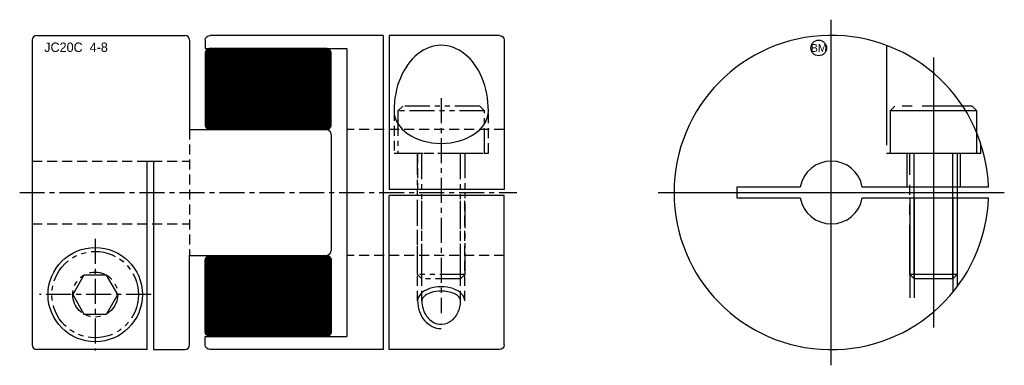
# Model space of a CAD drawing. Extents: x -10.8 to 51.8, y -11 to 11.
import ezdxf
from ezdxf.enums import TextEntityAlignment as Align

# ---------------------------------------------------------------- set-up
doc = ezdxf.new("R2010")
doc.units = 0
doc.header["$MEASUREMENT"] = 0
for name, pattern in [('CENTER', [50.8, 31.75, -6.35, 6.35, -6.35]), ('HIDDEN', [9.525, 6.35, -3.175]), ('PHANTOM', [63.5, 31.75, -6.35, 6.35, -6.35, 6.35, -6.35])]:
    doc.linetypes.add(name, pattern=pattern)
doc.layers.get('0').update_dxf_attribs({"linetype": 'CONTINUOUS'})
for name, color, linetype in [('BOM', 6, 'CONTINUOUS'), ('CENTER', 1, 'CENTER'), ('HIDDEN', 2, 'HIDDEN'), ('PHANTOM', 6, 'PHANTOM'), ('THIN', 3, 'CONTINUOUS')]:
    doc.layers.add(name, color=color, linetype=linetype)

# ---------------------------------------------------------------- blocks, each defined once
blk = doc.blocks.new('MCLBM2')
blk.add_circle((0, 0), 0.5)
blk.add_text('BM', height=0.5).set_placement((0, 0), align=Align.MIDDLE)
at = {"flags": 1}
for tag, p in [('NAME', (0, -1)), ('ENAME', (0, -2)), ('SPEC', (0, -3)), ('MATERIAL', (0, -4)), ('QTY', (0, -5)), ('WEIGHT', (0, -6)), ('PRICE', (0, -7)), ('REMARK', (0, -8)), ('USER1', (0, -9)), ('USER2', (0, -10)), ('USER3', (0, -11)), ('USER4', (0, -12)), ('USER5', (0, -13)), ('USER6', (0, -14))]:
    blk.add_attdef(tag, p, '', height=0.5, dxfattribs=at)

msp = doc.modelspace()

# ---------------------------------------------------------------- hatches: boundary and pattern name
at = {"layer": 'THIN'}
h = msp.add_hatch(dxfattribs=at)
h.set_pattern_fill('ANSI37', color=256, scale=0.1, style=0)
h.set_pattern_definition([(45, (1.419458, 1.035035), (-0.008838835, 0.008838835), []), (135, (1.419458, 1.035035), (-0.008838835, -0.008838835), [])])
edge = h.paths.add_edge_path()
edge.add_line((1.3, 4), (8.7, 4))
edge.add_arc((8.7, 4.3), 0.3, 270, 360)
edge.add_line((9, 4.3), (9, 8.865))
edge.add_arc((8.7, 8.865), 0.3, 0, 90)
edge.add_line((8.7, 9.165), (1.3, 9.165))
edge.add_arc((1.3, 8.865), 0.3, 90, 180)
edge.add_line((1, 8.865), (1, 4.3))
edge.add_arc((1.3, 4.3), 0.3, 180, 270)
at = {"layer": 'THIN', "extrusion": (-2.99932e-32, -1.22461e-16, -1)}
h = msp.add_hatch(dxfattribs=at)
h.set_pattern_fill('ANSI37', color=256, scale=0.1, angle=180, style=0)
h.set_pattern_definition([(225, (-1.419458, -1.035035), (0.008838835, -0.008838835), []), (315, (-1.419458, -1.035035), (0.008838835, 0.008838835), [])])
edge = h.paths.add_edge_path()
edge.add_line((-1.3, -4), (-8.7, -4))
edge.add_arc((-8.7, -4.3), 0.3, 450, 540)
edge.add_line((-9, -4.3), (-9, -8.865))
edge.add_arc((-8.7, -8.865), 0.3, 180, 270)
edge.add_line((-8.7, -9.165), (-1.3, -9.165))
edge.add_arc((-1.3, -8.865), 0.3, 270, 360)
edge.add_line((-1, -8.865), (-1, -4.3))
edge.add_arc((-1.3, -4.3), 0.3, 360, 450)

# ---------------------------------------------------------------- linework, layer by layer
at = {"ltscale": 0.1}
for p, q in [((-10, 9.7), (-10, -9.7)), ((-9.7, 10), (-0.3, 10)), ((0, 9.7), (0, 4)), ((0, 4), (8.7, 4)), ((9, 3.7), (9, -3.7)), ((-2.7, -10), (-2.7, 2)), ((-2.7, 2), (-2.3, 2)), ((-2.3, 2), (-2.3, -10)), ((0, -4), (8.7, -4)), ((0, -9.7), (0, -4)), ((-2.7, -10), (-9.7, -10)), ((-2.3, -10), (-0.3, -10))]:
    msp.add_line(p, q, dxfattribs=at)
at = {"ltscale": 0.1, "extrusion": (1.22461e-16, -2.99932e-32, -1)}
for p, q in [((1, 9.7), (1, 9.165)), ((12.3, 10), (1.3, 10)), ((12.3, 10), (12.3, -10)), ((12.7, 10), (12.7, 0.2)), ((19.7, 10), (12.7, 10)), ((20, 9.7), (20, 0.2)), ((1, 9.165), (10, 9.165)), ((10, 9.165), (10, -9.165)), ((20, 0.2), (12.7, 0.2)), ((12.7, -10), (12.7, -0.2)), ((20, -0.2), (12.7, -0.2)), ((20, -9.7), (20, -0.2)), ((1, -9.165), (10, -9.165)), ((1, -9.7), (1, -9.165)), ((12.3, -10), (1.3, -10)), ((19.7, -10), (12.7, -10))]:
    msp.add_line(p, q, dxfattribs=at)
for p, q in [((50.794, 0.35), (42.769, 0.35)), ((42.769, -0.35), (50.794, -0.35))]:
    msp.add_line(p, q)
at = {"ltscale": 0.1}
msp.add_lwpolyline([(1.3, 4), (8.7, 4, 0.414214), (9, 4.3), (9, 8.865, 0.414214), (8.7, 9.165), (1.3, 9.165, 0.414214), (1, 8.865), (1, 4.3, 0.414214)], format="xyb", close=True, dxfattribs=at)
msp.add_lwpolyline([(38.831, 0.35), (34.8, 0.35), (34.8, -0.35), (38.831, -0.35)])
at = {"ltscale": 0.1, "extrusion": (-2.99932e-32, -1.22461e-16, -1)}
msp.add_lwpolyline([(-1.3, -4), (-8.7, -4, 0.414214), (-9, -4.3), (-9, -8.865, 0.414214), (-8.7, -9.165), (-1.3, -9.165, 0.414214), (-1, -8.865), (-1, -4.3, 0.414214)], format="xyb", close=True, dxfattribs=at)
at = {"ltscale": 0.1}
msp.add_circle((-6, -6.5), 3, dxfattribs=at)
for centre, start, end in [((-9.7, 9.7), 90, 180), ((-0.3, 9.7), 0, 90), ((8.7, 3.7), 0, 90), ((8.7, -3.7), 270, 0), ((-9.7, -9.7), 180, 270), ((-0.3, -9.7), 270, 0)]:
    msp.add_arc(centre, 0.3, start, end, dxfattribs=at)
at = {"ltscale": 0.1, "extrusion": (1.22461e-16, -2.99932e-32, -1)}
for centre, start, end in [((-1.3, 9.7), 0, 90), ((-19.7, 9.7), 90, 180), ((-1.3, -9.7), 270, 0), ((-19.7, -9.7), 180, 270)]:
    msp.add_arc(centre, 0.3, start, end, dxfattribs=at)
for radius, start, end in [(10, 2.00576, 357.99424), (2, 10.07866, 169.92134), (2, 190.07866, 349.92134)]:
    msp.add_arc((40.8, 0), radius, start, end)
at = {"ltscale": 0.1}
for major_axis, ratio, start_param, end_param in [((0, 4.163), 0.720577, 4.712389, 7.853982), ((3, 0), 0.693889, 3.141593, 6.283185)]:
    msp.add_ellipse((16, 5.204), major_axis=major_axis, ratio=ratio, start_param=start_param, end_param=end_param, dxfattribs=at)
for points, knots in [([(17.229, -6.887), (17.229, -6.84), (17.217, -6.792), (17.154, -6.682), (17.102, -6.621), (16.95, -6.503), (16.851, -6.448), (16.487, -6.303), (16.16, -6.255), (15.598, -6.293), (15.36, -6.353), (15.031, -6.509), (14.922, -6.594), (14.804, -6.741), (14.779, -6.801), (14.771, -6.865), (14.771, -6.876), (14.771, -6.887)], [0, 0, 0, 0, 0.326694, 0.326694, 0.653388, 0.653388, 0.980082, 0.980082, 1.685197, 1.685197, 2.247124, 2.247124, 2.694915, 2.694915, 3.066927, 3.066927, 3.141593, 3.141593, 3.141593, 3.141593]), ([(14.771, -6.887), (14.771, -7.063), (14.797, -7.24), (14.928, -7.676), (15.076, -7.915), (15.443, -8.255), (15.661, -8.356), (16.103, -8.409), (16.329, -8.361), (16.738, -8.119), (16.919, -7.924), (17.163, -7.445), (17.229, -7.166), (17.229, -6.887)], [1.570796, 1.570796, 1.570796, 1.570796, 1.913524, 1.913524, 2.477556, 2.477556, 3.041588, 3.041588, 3.60562, 3.60562, 4.169652, 4.169652, 4.712389, 4.712389, 4.712389, 4.712389])]:
    msp.add_open_spline(points, degree=3, knots=knots, dxfattribs=at)
at = {"layer": 'CENTER'}
for p, q in [((40.8, -11), (40.8, 11)), ((47.3, 8.599), (47.3, -8.599)), ((29.8, 0), (51.8, 0))]:
    msp.add_line(p, q, dxfattribs=at)
at = {"layer": 'CENTER', "ltscale": 0.05}
for p, q in [((16, 6.004), (16, -7.687)), ((-10.8, 0), (20.8, 0)), ((-6, -2.95), (-6, -10.05)), ((-2.45, -6.5), (-9.55, -6.5))]:
    msp.add_line(p, q, dxfattribs=at)
at = {"layer": 'HIDDEN', "ltscale": 0.1}
for p, q in [((13, 5.204), (13, 2.5)), ((19, 2.5), (19, 5.204)), ((0, 4), (0, -4)), ((20, 4), (10, 4)), ((-10, 2), (0, 2)), ((13, 2.5), (19, 2.5)), ((14.5, 2.5), (14.5, 0.2)), ((17.5, 2.5), (17.5, 0.2)), ((14.5, -6.887), (14.5, -0.2)), ((14.771, -6.887), (14.771, -0.2)), ((17.229, -6.887), (17.229, -0.2)), ((17.5, -6.887), (17.5, -0.2))]:
    msp.add_line(p, q, dxfattribs=at)
at = {"layer": 'HIDDEN'}
for p, q in [((45.6, 2.5), (45.6, 0.35)), ((49, 2.5), (49, 0.35)), ((45.8, -0.35), (45.8, -8.66)), ((46.071, -0.35), (46.071, -8.498)), ((48.529, -0.35), (48.529, -6.345)), ((48.8, -0.35), (48.8, -6))]:
    msp.add_line(p, q, dxfattribs=at)
at = {"layer": 'HIDDEN', "ltscale": 0.1, "extrusion": (-2.99932e-32, -1.22461e-16, -1)}
for p, q in [((-10, -2), (0, -2)), ((20, -4), (10, -4))]:
    msp.add_line(p, q, dxfattribs=at)
at = {"layer": 'HIDDEN'}
msp.add_lwpolyline([(44.3, 9.367), (44.3, 2.5), (50.3, 2.5), (50.3, 3.122)], dxfattribs=at)
at = {"layer": 'PHANTOM', "ltscale": 0.05}
for p, q in [((18.75, 5.2), (13.25, 5.2)), ((14.771, -5.5), (14.771, 2.5)), ((17.229, -5.5), (17.229, 2.5)), ((17.5, -5.229), (14.5, -5.229))]:
    msp.add_line(p, q, dxfattribs=at)
at = {"layer": 'PHANTOM'}
for p, q in [((50.05, 5.2), (44.55, 5.2)), ((46.071, -5.5), (46.071, 2.5)), ((48.529, -5.5), (48.529, 2.5)), ((48.8, -5.229), (45.8, -5.229))]:
    msp.add_line(p, q, dxfattribs=at)
at = {"layer": 'PHANTOM', "ltscale": 0.05}
for points in [[(18.75, 2.5), (18.75, 5.2), (18.45, 5.5), (13.55, 5.5), (13.25, 5.2), (13.25, 2.5)], [(-4.57, -6.5), (-5.285, -5.262), (-6.715, -5.262), (-7.43, -6.5), (-6.715, -7.738), (-5.285, -7.738)]]:
    msp.add_lwpolyline(points, close=True, dxfattribs=at)
at = {"layer": 'PHANTOM', "ltscale": 0.1}
msp.add_lwpolyline([(50.05, 2.5), (50.05, 5.2), (49.75, 5.5), (44.85, 5.5), (44.55, 5.2), (44.55, 2.5)], close=True, dxfattribs=at)
at = {"layer": 'PHANTOM', "ltscale": 0.05}
msp.add_lwpolyline([(17.5, 2.5), (17.5, -5.229), (17.229, -5.5), (14.771, -5.5), (14.5, -5.229), (14.5, 2.5)], dxfattribs=at)
at = {"layer": 'PHANTOM', "ltscale": 0.1}
msp.add_lwpolyline([(48.8, 2.5), (48.8, -5.229), (48.529, -5.5), (46.071, -5.5), (45.8, -5.229), (45.8, 2.5)], dxfattribs=at)
at = {"layer": 'PHANTOM', "ltscale": 0.05}
for radius in [2.75, 1.43]:
    msp.add_circle((-6, -6.5), radius, dxfattribs=at)
at = {"layer": 'THIN', "ltscale": 0.1}
for major_axis, ratio, start_param in [((1.5, 0), 0.591168, 0), ((0, 1.774), 0.845784, 1.570796)]:
    msp.add_ellipse((16, -6.887), major_axis=major_axis, ratio=ratio, start_param=start_param, end_param=3.141593, dxfattribs=at)

# ---------------------------------------------------------------- block references
at = {"layer": 'BOM'}
msp.add_blockref('MCLBM2', (40, 9.2), dxfattribs=at)

# ---------------------------------------------------------------- texts
msp.add_text('JC20C  4-8', height=0.598).set_placement((-9.24, 8.946))

doc.saveas('drawing.dxf')
